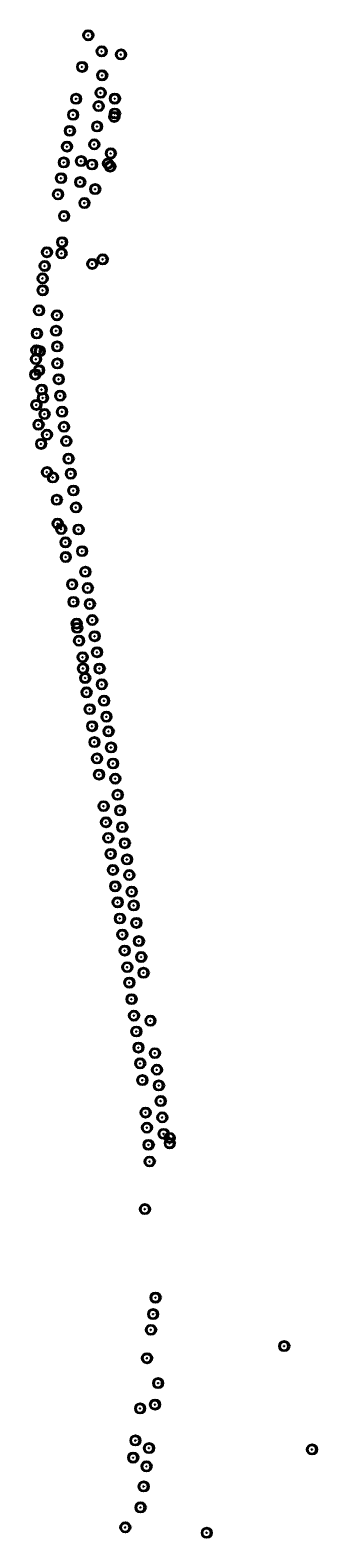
# Model space of a CAD drawing. Header units: metres. Extents: x 122855 to 145045, y 475575 to 480107.
# Tile 13 of 16: x 144876 to 145045, y 477041 to 477923. Entities that reach past the tile are written whole.
import ezdxf

# ---------------------------------------------------------------- set-up
doc = ezdxf.new("R2010")
doc.units = ezdxf.units.M
doc.header["$MEASUREMENT"] = 0
for name, color, linetype in [('0 - 6 meter', 52, 'Continuous'), ('12 - 15 meter', 65, 'Continuous'), ('15 - 18 meter', 83, 'Continuous'), ('18 - 24 meter', 58, 'Continuous'), ('20210609Boombeheer_Boombe', 7, 'Continuous'), ('6 - 9 meter', 60, 'Continuous'), ('9 - 12 meter', 60, 'Continuous'), ('Hoogte onbekent', 10, 'Continuous')]:
    doc.layers.add(name, color=color, linetype=linetype)
doc.styles.get("Standard").update_dxf_attribs({"font": 'arial.ttf'})

# ---------------------------------------------------------------- blocks, each defined once
blk = doc.blocks.new('SGR-BOOM_01')
at = {"lineweight": 30, "ltscale": 0.1}
h = blk.add_hatch(color=7, dxfattribs=at)
edge = h.paths.add_edge_path()
edge.add_arc((0, 0), 0.15, 0, 360)
at = {"color": 7, "lineweight": 30}
for radius in [2.5, 0.045]:
    blk.add_circle((0, 0), radius, dxfattribs=at)
at = {"color": 7, "lineweight": 30, "ltscale": 0.1}
blk.add_circle((0, 0), 0.15, dxfattribs=at)
blk = doc.blocks.new('Cirkel 6meter')
blk.add_circle((0.13, 0.05), 3)

msp = doc.modelspace()

# ---------------------------------------------------------------- block references
at = {"layer": '20210609Boombeheer_Boombe'}
for name, p in [('Cirkel 6meter', (144909.507, 477920.304)), ('SGR-BOOM_01', (144909.507, 477920.304)), ('Cirkel 6meter', (144917.392, 477910.927)), ('SGR-BOOM_01', (144917.392, 477910.927)), ('Cirkel 6meter', (144928.65607, 477909.08687)), ('SGR-BOOM_01', (144928.65607, 477909.08687)), ('Cirkel 6meter', (144905.884, 477901.807)), ('SGR-BOOM_01', (144905.884, 477901.807)), ('Cirkel 6meter', (144917.642, 477896.885)), ('SGR-BOOM_01', (144917.642, 477896.885)), ('Cirkel 6meter', (144902.366, 477883.143)), ('SGR-BOOM_01', (144902.366, 477883.143)), ('Cirkel 6meter', (144916.744, 477886.668)), ('SGR-BOOM_01', (144916.744, 477886.668)), ('Cirkel 6meter', (144925.08292, 477883.24111)), ('SGR-BOOM_01', (144925.08292, 477883.24111)), ('Cirkel 6meter', (144900.619, 477873.815)), ('SGR-BOOM_01', (144900.619, 477873.815)), ('Cirkel 6meter', (144915.584, 477878.863)), ('SGR-BOOM_01', (144915.584, 477878.863)), ('Cirkel 6meter', (144925.08293, 477874.54645)), ('SGR-BOOM_01', (144925.08293, 477874.54645)), ('Cirkel 6meter', (144898.738, 477864.372)), ('SGR-BOOM_01', (144898.738, 477864.372)), ('Cirkel 6meter', (144914.681, 477866.986)), ('SGR-BOOM_01', (144914.681, 477866.986)), ('Cirkel 6meter', (144924.72562, 477872.52165)), ('SGR-BOOM_01', (144924.72562, 477872.52165)), ('Cirkel 6meter', (144897.03, 477855.168)), ('Cirkel 6meter', (144913.034, 477856.479)), ('SGR-BOOM_01', (144913.034, 477856.479)), ('SGR-BOOM_01', (144897.03, 477855.168)), ('Cirkel 6meter', (144905.275, 477846.684)), ('SGR-BOOM_01', (144905.275, 477846.684)), ('Cirkel 6meter', (144922.70083, 477851.20191)), ('SGR-BOOM_01', (144922.70083, 477851.20191)), ('Cirkel 6meter', (144895.162, 477845.897)), ('SGR-BOOM_01', (144895.162, 477845.897)), ('Cirkel 6meter', (144911.75, 477844.699)), ('SGR-BOOM_01', (144911.75, 477844.699)), ('Cirkel 6meter', (144921.03338, 477845.24669)), ('SGR-BOOM_01', (144921.03338, 477845.24669)), ('Cirkel 6meter', (144922.34354, 477843.46009)), ('SGR-BOOM_01', (144922.34354, 477843.46009)), ('Cirkel 6meter', (144893.579, 477836.681)), ('SGR-BOOM_01', (144893.579, 477836.681)), ('Cirkel 6meter', (144904.764, 477834.413)), ('SGR-BOOM_01', (144904.764, 477834.413)), ('Cirkel 6meter', (144913.576, 477830.309)), ('SGR-BOOM_01', (144913.576, 477830.309)), ('Cirkel 6meter', (144891.814, 477827.226)), ('SGR-BOOM_01', (144891.814, 477827.226)), ('Cirkel 6meter', (144907.243, 477822.167)), ('SGR-BOOM_01', (144907.243, 477822.167)), ('Cirkel 6meter', (144895.354, 477814.565)), ('SGR-BOOM_01', (144895.354, 477814.565)), ('Cirkel 6meter', (144885.29, 477793.341)), ('Cirkel 6meter', (144894.196, 477799.212)), ('SGR-BOOM_01', (144894.196, 477799.212)), ('Cirkel 6meter', (144883.975, 477785.314)), ('SGR-BOOM_01', (144883.975, 477785.314)), ('SGR-BOOM_01', (144885.29, 477793.341)), ('Cirkel 6meter', (144893.849, 477792.689)), ('SGR-BOOM_01', (144893.849, 477792.689)), ('Cirkel 6meter', (144911.83, 477786.511)), ('SGR-BOOM_01', (144911.83, 477786.511)), ('Cirkel 6meter', (144917.965, 477789.212)), ('SGR-BOOM_01', (144917.965, 477789.212)), ('Cirkel 6meter', (144882.769, 477778.06)), ('SGR-BOOM_01', (144882.769, 477778.06)), ('Cirkel 6meter', (144882.84, 477771.084)), ('SGR-BOOM_01', (144882.84, 477771.084)), ('Cirkel 6meter', (144880.653, 477759.324)), ('SGR-BOOM_01', (144880.653, 477759.324)), ('Cirkel 6meter', (144891.182, 477756.461)), ('SGR-BOOM_01', (144891.182, 477756.461)), ('Cirkel 6meter', (144879.409, 477745.775)), ('SGR-BOOM_01', (144879.409, 477745.775)), ('Cirkel 6meter', (144890.623, 477747.4)), ('SGR-BOOM_01', (144890.623, 477747.4)), ('Cirkel 6meter', (144879.064, 477735.964)), ('SGR-BOOM_01', (144879.064, 477735.964)), ('Cirkel 6meter', (144881.128, 477735.514)), ('SGR-BOOM_01', (144881.128, 477735.514)), ('Cirkel 6meter', (144891.313, 477738.222)), ('SGR-BOOM_01', (144891.313, 477738.222)), ('Cirkel 6meter', (144878.889, 477730.757)), ('SGR-BOOM_01', (144878.889, 477730.757)), ('Cirkel 6meter', (144880.725, 477724.323)), ('SGR-BOOM_01', (144880.725, 477724.323)), ('Cirkel 6meter', (144891.425, 477728.281)), ('SGR-BOOM_01', (144891.425, 477728.281)), ('Cirkel 6meter', (144878.433, 477721.758)), ('SGR-BOOM_01', (144878.433, 477721.758)), ('Cirkel 6meter', (144892.189, 477719.045)), ('SGR-BOOM_01', (144892.189, 477719.045)), ('Cirkel 6meter', (144882.217, 477712.97)), ('SGR-BOOM_01', (144882.217, 477712.97)), ('Cirkel 6meter', (144882.91, 477708.148)), ('SGR-BOOM_01', (144882.91, 477708.148)), ('Cirkel 6meter', (144893.082, 477709.403)), ('SGR-BOOM_01', (144893.082, 477709.403)), ('Cirkel 6meter', (144879.106, 477704.012)), ('SGR-BOOM_01', (144879.106, 477704.012)), ('Cirkel 6meter', (144883.88304, 477698.69554)), ('SGR-BOOM_01', (144883.88304, 477698.69554)), ('Cirkel 6meter', (144894.159, 477700.029)), ('SGR-BOOM_01', (144894.159, 477700.029)), ('Cirkel 6meter', (144880.358, 477692.471)), ('SGR-BOOM_01', (144880.358, 477692.471)), ('Cirkel 6meter', (144895.284, 477691.214)), ('SGR-BOOM_01', (144895.284, 477691.214)), ('Cirkel 6meter', (144881.879, 477681.194)), ('SGR-BOOM_01', (144881.879, 477681.194)), ('Cirkel 6meter', (144885.29311, 477686.60923)), ('SGR-BOOM_01', (144885.29311, 477686.60923)), ('Cirkel 6meter', (144896.612, 477682.837)), ('SGR-BOOM_01', (144896.612, 477682.837)), ('Cirkel 6meter', (144897.963, 477672.553)), ('SGR-BOOM_01', (144897.963, 477672.553)), ('Cirkel 6meter', (144885.33, 477664.698)), ('SGR-BOOM_01', (144885.33, 477664.698)), ('Cirkel 6meter', (144888.797, 477661.578)), ('SGR-BOOM_01', (144888.797, 477661.578)), ('Cirkel 6meter', (144899.267, 477663.758)), ('SGR-BOOM_01', (144899.267, 477663.758)), ('Cirkel 6meter', (144900.795, 477653.906)), ('SGR-BOOM_01', (144900.795, 477653.906)), ('Cirkel 6meter', (144891.083, 477648.499)), ('SGR-BOOM_01', (144891.083, 477648.499)), ('Cirkel 6meter', (144902.307, 477644.003)), ('SGR-BOOM_01', (144902.307, 477644.003)), ('Cirkel 6meter', (144891.551, 477634.565)), ('SGR-BOOM_01', (144891.551, 477634.565)), ('Cirkel 6meter', (144893.644, 477631.376)), ('SGR-BOOM_01', (144893.644, 477631.376)), ('Cirkel 6meter', (144903.82563, 477631.11294)), ('SGR-BOOM_01', (144903.82563, 477631.11294)), ('Cirkel 6meter', (144896.203, 477623.612)), ('SGR-BOOM_01', (144896.203, 477623.612)), ('Cirkel 6meter', (144905.885, 477618.409)), ('SGR-BOOM_01', (144905.885, 477618.409)), ('Cirkel 6meter', (144896.359, 477615.005)), ('SGR-BOOM_01', (144896.359, 477615.005)), ('Cirkel 6meter', (144907.794, 477606.392)), ('SGR-BOOM_01', (144907.794, 477606.392)), ('Cirkel 6meter', (144900.056, 477598.993)), ('SGR-BOOM_01', (144900.056, 477598.993)), ('Cirkel 6meter', (144909.212, 477596.882)), ('SGR-BOOM_01', (144909.212, 477596.882)), ('Cirkel 6meter', (144900.822, 477588.789)), ('SGR-BOOM_01', (144900.822, 477588.789)), ('Cirkel 6meter', (144910.452, 477587.496)), ('SGR-BOOM_01', (144910.452, 477587.496)), ('Cirkel 6meter', (144902.689, 477576.046)), ('Cirkel 6meter', (144903.019, 477573.54)), ('SGR-BOOM_01', (144902.689, 477576.046)), ('SGR-BOOM_01', (144903.019, 477573.54)), ('Cirkel 6meter', (144911.862, 477578.141)), ('SGR-BOOM_01', (144911.862, 477578.141)), ('Cirkel 6meter', (144904.102, 477566.039)), ('SGR-BOOM_01', (144904.102, 477566.039)), ('Cirkel 6meter', (144913.254, 477568.652)), ('SGR-BOOM_01', (144913.254, 477568.652)), ('Cirkel 6meter', (144906.217, 477556.358)), ('SGR-BOOM_01', (144906.217, 477556.358)), ('Cirkel 6meter', (144914.658, 477559.27)), ('SGR-BOOM_01', (144914.658, 477559.27)), ('Cirkel 6meter', (144906.424, 477549.824)), ('SGR-BOOM_01', (144906.424, 477549.824)), ('Cirkel 6meter', (144916.081, 477549.729)), ('SGR-BOOM_01', (144916.081, 477549.729)), ('Cirkel 6meter', (144907.724, 477544.227)), ('SGR-BOOM_01', (144907.724, 477544.227)), ('Cirkel 6meter', (144917.426, 477540.497)), ('SGR-BOOM_01', (144917.426, 477540.497)), ('Cirkel 6meter', (144908.478, 477535.83)), ('SGR-BOOM_01', (144908.478, 477535.83)), ('Cirkel 6meter', (144918.757, 477530.915)), ('SGR-BOOM_01', (144918.757, 477530.915)), ('Cirkel 6meter', (144910.349, 477525.953)), ('SGR-BOOM_01', (144910.349, 477525.953)), ('Cirkel 6meter', (144920.148, 477521.568)), ('SGR-BOOM_01', (144920.148, 477521.568)), ('Cirkel 6meter', (144911.737, 477515.976)), ('SGR-BOOM_01', (144911.737, 477515.976)), ('Cirkel 6meter', (144921.382, 477513.015)), ('SGR-BOOM_01', (144921.382, 477513.015)), ('Cirkel 6meter', (144913.099, 477506.706)), ('SGR-BOOM_01', (144913.099, 477506.706)), ('Cirkel 6meter', (144922.823, 477503.583)), ('SGR-BOOM_01', (144922.823, 477503.583)), ('Cirkel 6meter', (144914.592, 477497.131)), ('SGR-BOOM_01', (144914.592, 477497.131)), ('Cirkel 6meter', (144924.007, 477494.195)), ('SGR-BOOM_01', (144924.007, 477494.195)), ('Cirkel 6meter', (144915.826, 477487.686)), ('SGR-BOOM_01', (144915.826, 477487.686)), ('Cirkel 6meter', (144925.326, 477485.313)), ('SGR-BOOM_01', (144925.326, 477485.313)), ('Cirkel 6meter', (144926.748, 477475.868)), ('Cirkel 6meter', (144918.476, 477469.219)), ('SGR-BOOM_01', (144918.476, 477469.219)), ('SGR-BOOM_01', (144926.748, 477475.868)), ('Cirkel 6meter', (144928.175, 477466.705)), ('Cirkel 6meter', (144919.876, 477459.792)), ('SGR-BOOM_01', (144919.876, 477459.792)), ('SGR-BOOM_01', (144928.175, 477466.705)), ('Cirkel 6meter', (144921.238, 477450.692)), ('SGR-BOOM_01', (144921.238, 477450.692)), ('Cirkel 6meter', (144929.364, 477456.912)), ('SGR-BOOM_01', (144929.364, 477456.912)), ('Cirkel 6meter', (144922.637, 477441.269)), ('SGR-BOOM_01', (144922.637, 477441.269)), ('Cirkel 6meter', (144930.893, 477447.52)), ('SGR-BOOM_01', (144930.893, 477447.52)), ('Cirkel 6meter', (144923.938, 477431.892)), ('Cirkel 6meter', (144932.186, 477438.046)), ('SGR-BOOM_01', (144932.186, 477438.046)), ('SGR-BOOM_01', (144923.938, 477431.892)), ('Cirkel 6meter', (144933.526, 477428.907)), ('SGR-BOOM_01', (144933.526, 477428.907)), ('Cirkel 6meter', (144925.292, 477422.324)), ('SGR-BOOM_01', (144925.292, 477422.324)), ('Cirkel 6meter', (144934.946, 477419.176)), ('SGR-BOOM_01', (144934.946, 477419.176)), ('Cirkel 6meter', (144926.72, 477412.962)), ('SGR-BOOM_01', (144926.72, 477412.962)), ('Cirkel 6meter', (144936.11, 477411.138)), ('SGR-BOOM_01', (144936.11, 477411.138)), ('Cirkel 6meter', (144928.006, 477403.48)), ('SGR-BOOM_01', (144928.006, 477403.48)), ('Cirkel 6meter', (144937.651, 477400.894)), ('SGR-BOOM_01', (144937.651, 477400.894)), ('Cirkel 6meter', (144929.436, 477394.071)), ('SGR-BOOM_01', (144929.436, 477394.071)), ('Cirkel 6meter', (144939.119, 477390.245)), ('SGR-BOOM_01', (144939.119, 477390.245)), ('Cirkel 6meter', (144930.816, 477384.717)), ('SGR-BOOM_01', (144930.816, 477384.717)), ('Cirkel 6meter', (144940.513, 477380.965)), ('SGR-BOOM_01', (144940.513, 477380.965)), ('Cirkel 6meter', (144932.348, 477375.012)), ('SGR-BOOM_01', (144932.348, 477375.012)), ('Cirkel 6meter', (144941.862, 477371.737)), ('SGR-BOOM_01', (144941.862, 477371.737)), ('Cirkel 6meter', (144933.565, 477365.95)), ('SGR-BOOM_01', (144933.565, 477365.95)), ('Cirkel 6meter', (144934.827, 477356.252)), ('SGR-BOOM_01', (144934.827, 477356.252)), ('Cirkel 6meter', (144936.244, 477346.626)), ('SGR-BOOM_01', (144936.244, 477346.626)), ('Cirkel 6meter', (144945.905, 477343.699)), ('Cirkel 6meter', (144937.661, 477337.362)), ('SGR-BOOM_01', (144937.661, 477337.362)), ('SGR-BOOM_01', (144945.905, 477343.699)), ('Cirkel 6meter', (144938.886, 477327.922)), ('SGR-BOOM_01', (144938.886, 477327.922)), ('Cirkel 6meter', (144939.91, 477318.706)), ('SGR-BOOM_01', (144939.91, 477318.706)), ('Cirkel 6meter', (144948.532, 477324.69)), ('SGR-BOOM_01', (144948.532, 477324.69)), ('Cirkel 6meter', (144941.184, 477308.894)), ('SGR-BOOM_01', (144941.184, 477308.894)), ('Cirkel 6meter', (144949.696, 477314.99)), ('SGR-BOOM_01', (144949.696, 477314.99)), ('Cirkel 6meter', (144950.848, 477305.776)), ('SGR-BOOM_01', (144950.848, 477305.776)), ('Cirkel 6meter', (144951.923, 477296.646)), ('SGR-BOOM_01', (144951.923, 477296.646)), ('Cirkel 6meter', (144943.067, 477289.921)), ('SGR-BOOM_01', (144943.067, 477289.921)), ('Cirkel 6meter', (144952.829, 477287.106)), ('SGR-BOOM_01', (144952.829, 477287.106)), ('Cirkel 6meter', (144943.879, 477281.08)), ('SGR-BOOM_01', (144943.879, 477281.08)), ('Cirkel 6meter', (144953.661, 477277.466)), ('SGR-BOOM_01', (144953.661, 477277.466)), ('Cirkel 6meter', (144957.121, 477275.128)), ('SGR-BOOM_01', (144957.121, 477275.128)), ('Cirkel 6meter', (144944.778, 477271.028)), ('SGR-BOOM_01', (144944.778, 477271.028)), ('Cirkel 6meter', (144957.215, 477271.926)), ('SGR-BOOM_01', (144957.215, 477271.926)), ('Cirkel 6meter', (144945.432, 477261.266)), ('SGR-BOOM_01', (144945.432, 477261.266)), ('Cirkel 6meter', (144942.669, 477233.429)), ('SGR-BOOM_01', (144942.669, 477233.429)), ('Cirkel 6meter', (144948.895, 477181.626)), ('SGR-BOOM_01', (144948.895, 477181.626)), ('Cirkel 6meter', (144947.471, 477171.973)), ('SGR-BOOM_01', (144947.471, 477171.973)), ('Cirkel 6meter', (144946.184, 477162.789)), ('SGR-BOOM_01', (144946.184, 477162.789)), ('Cirkel 6meter', (145024.234, 477153.264)), ('SGR-BOOM_01', (145024.234, 477153.264)), ('Cirkel 6meter', (144943.874, 477146.156)), ('SGR-BOOM_01', (144943.874, 477146.156)), ('Cirkel 6meter', (144950.42, 477131.593)), ('SGR-BOOM_01', (144950.42, 477131.593)), ('Cirkel 6meter', (144939.858, 477116.8)), ('SGR-BOOM_01', (144939.858, 477116.8)), ('Cirkel 6meter', (144948.605, 477119.027)), ('SGR-BOOM_01', (144948.605, 477119.027)), ('Cirkel 6meter', (144937.114, 477098.046)), ('SGR-BOOM_01', (144937.114, 477098.046)), ('Cirkel 6meter', (144935.829, 477087.995)), ('SGR-BOOM_01', (144935.829, 477087.995)), ('Cirkel 6meter', (144945.076, 477093.589)), ('SGR-BOOM_01', (144945.076, 477093.589)), ('Cirkel 6meter', (145040.512, 477092.786)), ('SGR-BOOM_01', (145040.512, 477092.786)), ('Cirkel 6meter', (144943.638, 477082.902)), ('SGR-BOOM_01', (144943.638, 477082.902)), ('Cirkel 6meter', (144941.968, 477071.14)), ('SGR-BOOM_01', (144941.968, 477071.14)), ('Cirkel 6meter', (144940.116, 477058.876)), ('SGR-BOOM_01', (144940.116, 477058.876)), ('Cirkel 6meter', (144931.179, 477047.198)), ('SGR-BOOM_01', (144931.179, 477047.198)), ('Cirkel 6meter', (144978.877, 477044.045)), ('SGR-BOOM_01', (144978.877, 477044.045))]:
    msp.add_blockref(name, p, dxfattribs=at)

# ---------------------------------------------------------------- texts
at = {"color": 3, "insert": (144924.007, 477494.195), "char_height": 0.2, "attachment_point": 7}
msp.add_mtext('1 meter', dxfattribs=at)
at = {"layer": '0 - 6 meter', "char_height": 0.5, "attachment_point": 7}
for insert in [(144917.642, 477896.885), (144916.744, 477886.668), (144911.75, 477844.699), (144882.769, 477778.06), (144882.84, 477771.084), (144880.653, 477759.324), (144891.425, 477728.281), (144892.189, 477719.045), (144893.082, 477709.403), (144894.159, 477700.029), (144899.267, 477663.758), (144903.82563, 477631.11294), (144905.885, 477618.409), (144900.056, 477598.993), (144908.478, 477535.83), (144910.349, 477525.953), (144913.099, 477506.706), (144914.592, 477497.131), (144915.826, 477487.686), (144925.326, 477485.313), (144918.476, 477469.219), (144928.175, 477466.705), (144932.348, 477375.012), (144948.532, 477324.69), (144949.696, 477314.99)]:
    msp.add_mtext('0 - 6 meter', dxfattribs=dict(at, insert=insert))
at = {"layer": '12 - 15 meter', "char_height": 0.5, "attachment_point": 7}
for insert in [(144885.29, 477793.341), (144878.433, 477721.758), (144879.106, 477704.012), (144880.358, 477692.471), (144895.284, 477691.214), (144881.879, 477681.194), (144896.612, 477682.837), (144897.963, 477672.553), (144885.33, 477664.698), (144891.083, 477648.499), (144900.795, 477653.906), (144902.307, 477644.003), (144907.794, 477606.392), (144909.212, 477596.882), (144910.452, 477587.496), (144911.862, 477578.141), (144913.254, 477568.652), (144914.658, 477559.27), (144916.081, 477549.729), (144917.426, 477540.497), (144918.757, 477530.915), (144920.148, 477521.568), (144921.382, 477513.015), (144922.823, 477503.583), (144926.748, 477475.868), (144929.364, 477456.912), (144930.893, 477447.52), (144932.186, 477438.046), (144933.526, 477428.907), (144934.946, 477419.176), (144939.119, 477390.245), (144940.513, 477380.965), (144941.862, 477371.737), (144950.848, 477305.776), (144951.923, 477296.646), (144943.067, 477289.921), (144952.829, 477287.106), (144943.879, 477281.08), (144953.661, 477277.466), (144957.121, 477275.128), (144944.778, 477271.028), (144957.215, 477271.926), (144945.076, 477093.589), (144940.116, 477058.876), (144931.179, 477047.198), (144978.877, 477044.045)]:
    msp.add_mtext('12 - 15 meter', dxfattribs=dict(at, insert=insert))
at = {"layer": '15 - 18 meter', "char_height": 0.5, "attachment_point": 7}
for insert in [(144928.65607, 477909.08687), (144925.08292, 477883.24111), (144924.72562, 477872.52165), (144925.08293, 477874.54645), (144922.70083, 477851.20191), (144921.03338, 477845.24669), (144922.34354, 477843.46009), (144888.797, 477661.578), (145024.234, 477153.264), (145040.512, 477092.786)]:
    msp.add_mtext('15 - 18 meter', dxfattribs=dict(at, insert=insert))
at = {"layer": '18 - 24 meter', "insert": (144942.669, 477233.429), "char_height": 0.5, "attachment_point": 7}
msp.add_mtext('18 - 24 meter', dxfattribs=at)
at = {"layer": '6 - 9 meter', "char_height": 0.5, "attachment_point": 7}
for insert in [(144909.507, 477920.304), (144915.584, 477878.863), (144914.681, 477866.986), (144913.034, 477856.479), (144913.576, 477830.309), (144893.849, 477792.689), (144911.83, 477786.511), (144890.623, 477747.4), (144891.313, 477738.222), (144883.88304, 477698.69554), (144896.203, 477623.612), (144896.359, 477615.005), (144900.822, 477588.789), (144906.424, 477549.824), (144945.905, 477343.699), (144941.968, 477071.14)]:
    msp.add_mtext('6 - 9 meter', dxfattribs=dict(at, insert=insert))
at = {"layer": '9 - 12 meter', "char_height": 0.5, "attachment_point": 7}
for insert in [(144917.392, 477910.927), (144905.884, 477901.807), (144902.366, 477883.143), (144900.619, 477873.815), (144898.738, 477864.372), (144897.03, 477855.168), (144895.162, 477845.897), (144905.275, 477846.684), (144893.579, 477836.681), (144904.764, 477834.413), (144891.814, 477827.226), (144895.354, 477814.565), (144883.975, 477785.314), (144879.409, 477745.775), (144879.064, 477735.964), (144881.128, 477735.514), (144878.889, 477730.757), (144880.725, 477724.323), (144882.217, 477712.97), (144882.91, 477708.148), (144885.29311, 477686.60923), (144891.551, 477634.565), (144893.644, 477631.376), (144902.689, 477576.046), (144903.019, 477573.54), (144904.102, 477566.039), (144906.217, 477556.358), (144907.724, 477544.227), (144911.737, 477515.976), (144919.876, 477459.792), (144921.238, 477450.692), (144922.637, 477441.269), (144923.938, 477431.892), (144925.292, 477422.324), (144926.72, 477412.962), (144936.11, 477411.138), (144928.006, 477403.48), (144937.651, 477400.894), (144929.436, 477394.071), (144930.816, 477384.717), (144933.565, 477365.95), (144934.827, 477356.252), (144937.661, 477337.362), (144938.886, 477327.922), (144939.91, 477318.706), (144941.184, 477308.894), (144950.42, 477131.593), (144939.858, 477116.8), (144948.605, 477119.027), (144943.638, 477082.902)]:
    msp.add_mtext('9 - 12 meter', dxfattribs=dict(at, insert=insert))
at = {"layer": 'Hoogte onbekent', "char_height": 0.5, "attachment_point": 7}
for insert in [(144907.243, 477822.167), (144894.196, 477799.212), (144917.965, 477789.212), (144891.182, 477756.461), (144936.244, 477346.626), (144945.432, 477261.266), (144948.895, 477181.626), (144947.471, 477171.973), (144946.184, 477162.789), (144943.874, 477146.156), (144937.114, 477098.046), (144935.829, 477087.995)]:
    msp.add_mtext('Niet ingevuld', dxfattribs=dict(at, insert=insert))

doc.saveas('drawing.dxf')
